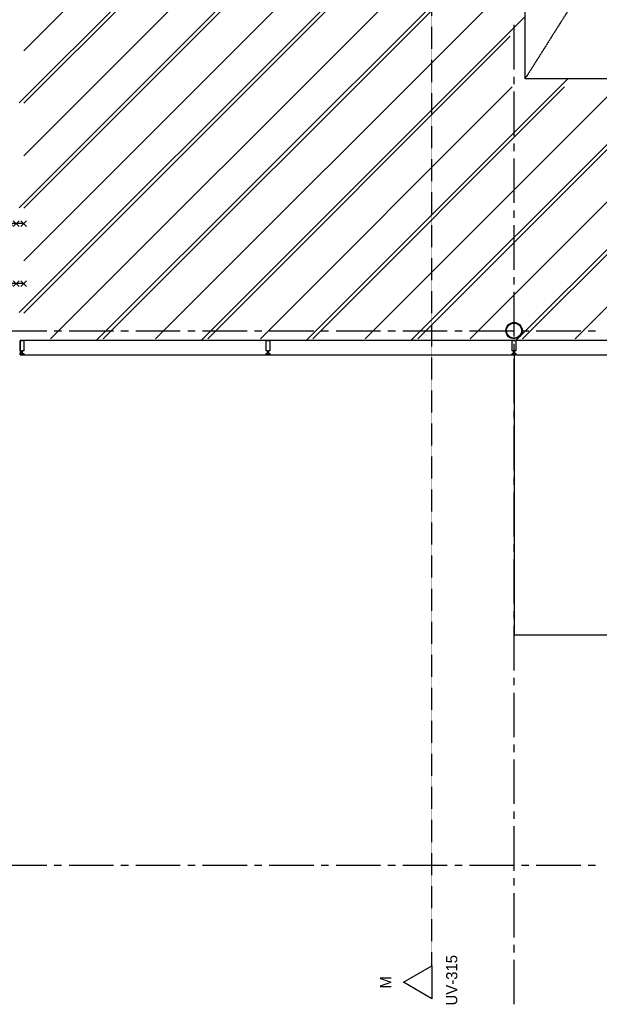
# Model space of a CAD drawing. Extents: x -66955 to 52345, y -20450 to 69550.
# Tile 82 of 132: x 5 to 7820, y -1420 to 11850. Entities that reach past the tile are written whole.
import ezdxf
from ezdxf.enums import TextEntityAlignment as Align

# ---------------------------------------------------------------- set-up
doc = ezdxf.new("R2010")
doc.units = 0
doc.header["$MEASUREMENT"] = 0
doc.linetypes.add('DASHED', pattern=[0.75, 0.5, -0.25])
doc.linetypes.add('HIDDEN', pattern=[0.375, 0.25, -0.125])
for name, color, linetype in [('STRAMIEN--E3-', 7, 'CONTINUOUS'), ('STRAMIEN--E7-', 7, 'CONTINUOUS'), ('VERD1$--11-', 7, 'CONTINUOUS'), ('VERD1$--23-', 7, 'CONTINUOUS'), ('VERD1$--27-', 7, 'CONTINUOUS'), ('VERD1$--28-', 7, 'CONTINUOUS'), ('VERD1$--31-', 7, 'CONTINUOUS'), ('VERD1$--32-', 7, 'CONTINUOUS')]:
    doc.layers.add(name, color=color, linetype=linetype)
doc.styles.add('txt', font='TXT', dxfattribs={"height": 0.2})

# ---------------------------------------------------------------- blocks, each defined once
blk = doc.blocks.new('*O126')
at = {"layer": 'VERD1$--28-', "color": 5, "linetype": 'CONTINUOUS'}
for radius in [110, 102]:
    blk.add_circle((0, 0), radius, dxfattribs=at)
blk = doc.blocks.new('*O258')
at = {"layer": 'VERD1$--32-', "color": 7, "linetype": 'CONTINUOUS'}
for p, q in [((38.4, 243.2), (-38.4, 320.02)), ((38.4, 320), (-38.4, 243.2)), ((0, -281.6), (0, 281.6)), ((38.4, 140.8), (-38.4, 217.6)), ((38.4, 217.6), (-38.4, 140.8)), ((38.4, -217.6), (-38.4, -140.8)), ((38.4, -140.8), (-38.4, -217.6)), ((38.4, -320), (-38.4, -243.2)), ((38.4, -243.2), (-38.4, -320))]:
    blk.add_line(p, q, dxfattribs=at)
blk.add_lwpolyline([(-25.6, -128), (25.6, -76.8), (-25.61, -25.6), (25.6, 25.6), (-25.6, 76.8), (25.6, 128)], dxfattribs=at)
blk = doc.blocks.new('*O259')
at = {"layer": 'VERD1$--32-', "color": 7, "linetype": 'CONTINUOUS'}
for p, q in [((38.4, 243.2), (-38.4, 320.02)), ((38.4, 320), (-38.4, 243.2)), ((0, -281.6), (0, 281.6)), ((38.4, 140.8), (-38.4, 217.6)), ((38.4, 217.6), (-38.4, 140.8)), ((38.4, -217.6), (-38.4, -140.8)), ((38.4, -140.8), (-38.4, -217.6)), ((38.4, -320), (-38.4, -243.2)), ((38.4, -243.2), (-38.4, -320))]:
    blk.add_line(p, q, dxfattribs=at)
blk.add_lwpolyline([(-25.6, -128), (25.6, -76.8), (-25.61, -25.6), (25.6, 25.6), (-25.6, 76.8), (25.6, 128)], dxfattribs=at)
blk = doc.blocks.new('*O257')
at = {"layer": 'VERD1$--32-', "color": 7, "linetype": 'CONTINUOUS'}
for p, q in [((-1843.5, -205.5), (-1843.5, 544.5)), ((-255.5, -205.5), (-255.5, 544.5)), ((-1916.5, -128.36), (-1878.5, -166.36)), ((-1904.42, -126.3), (-1878.5, -152.22)), ((-1890.28, -126.3), (-1878.5, -138.08)), ((1904.42, -126.3), (1878.5, -152.22)), ((1890.28, -126.3), (1878.5, -138.08)), ((1916.5, -128.36), (1878.5, -166.36)), ((-1916.5, -142.51), (-1878.5, -180.51)), ((-1916.5, -156.65), (-1885.65, -187.5)), ((-1916.5, -170.79), (-1878.5, -208.79)), ((-1916.5, -184.93), (-1878.5, -222.93)), ((-1916.5, -199.07), (-1878.5, -237.07)), ((-1916.5, -213.22), (-1888.22, -241.5)), ((-1916.5, -227.36), (-1902.36, -241.5)), ((-1887.5, -194.93), (-1880.07, -187.5)), ((-1887.5, -194.93), (-1884.93, -197.5)), ((-1887.5, -265.64), (-1845.5, -223.64)), ((-1887.5, -279.78), (-1845.5, -237.78)), ((-1887.5, -251.5), (-1857.5, -281.5)), ((-1880.79, -187.5), (-1845.5, -222.79)), ((-1878.5, -185.93), (-1860.07, -167.5)), ((-1878.5, -171.79), (-1874.21, -167.5)), ((-1878.5, -200.07), (-1850.5, -172.07)), ((-1878.5, -175.65), (-1845.5, -208.65)), ((-1878.5, -214.22), (-1847.78, -183.5)), ((-1878.5, -228.36), (-1845.5, -195.36)), ((-1878.5, -203.93), (-1845.5, -236.93)), ((-1878.5, -242.5), (-1845.5, -209.5)), ((-1878.5, -218.07), (-1820.5, -276.07)), ((-1878.5, -232.22), (-1829.22, -281.5)), ((-1878.5, -246.36), (-1843.36, -281.5)), ((-1875.07, -281.5), (-1842.07, -248.5)), ((-1872.51, -167.5), (-1845.5, -194.51)), ((-1860.93, -281.5), (-1827.93, -248.5)), ((-1858.36, -167.5), (-1850.5, -175.36)), ((-1030.33, -167.5), (-1855.71, -167.5)), ((-1846.79, -281.5), (-1820.5, -255.21)), ((-1833.93, -248.5), (-1820.5, -261.93)), ((-1030.33, -167.5), (1850.5, -167.5)), ((-278.5, -276.78), (-213.5, -211.78)), ((-278.5, -248.5), (-245.5, -281.5)), ((-278.5, -262.64), (-264.36, -248.5)), ((-278.5, -262.64), (-259.64, -281.5)), ((-269.07, -281.5), (-213.5, -225.93)), ((-264.36, -248.5), (-231.36, -281.5)), ((-254.93, -281.5), (-213.5, -240.07)), ((-253.5, -195.22), (-225.78, -167.5)), ((-253.5, -209.36), (-218.5, -174.36)), ((-253.5, -223.5), (-213.5, -183.5)), ((-253.5, -188.65), (-213.5, -228.65)), ((-253.5, -237.64), (-213.5, -197.64)), ((-253.5, -202.79), (-213.5, -242.79)), ((-253.5, -216.93), (-188.93, -281.5)), ((-253.5, -231.07), (-203.07, -281.5)), ((-253.5, -245.22), (-217.22, -281.5)), ((-248.5, -176.07), (-239.93, -167.5)), ((-248.5, -179.51), (-213.5, -214.51)), ((-246.36, -167.5), (-213.5, -200.36)), ((-240.79, -281.5), (-207.79, -248.5)), ((-232.22, -167.5), (-218.5, -181.22)), ((-226.65, -281.5), (-193.65, -248.5)), ((-216.22, -183.5), (-213.5, -186.22)), ((-212.51, -281.5), (-188.5, -257.49)), ((-207.79, -248.5), (-188.5, -267.79)), ((-193.65, -248.5), (-188.5, -253.65)), ((420.5, -248.5), (-188.5, -248.5)), ((420.5, -276.78), (485.5, -211.78)), ((420.5, -248.5), (453.5, -281.5)), ((420.5, -262.64), (434.64, -248.5)), ((420.5, -262.64), (439.36, -281.5)), ((429.93, -281.5), (485.5, -225.93)), ((434.64, -248.5), (467.64, -281.5)), ((444.07, -281.5), (485.5, -240.07)), ((445.5, -195.22), (473.22, -167.5)), ((445.5, -209.36), (480.5, -174.36)), ((445.5, -223.5), (485.5, -183.5)), ((445.5, -188.65), (485.5, -228.65)), ((445.5, -237.64), (485.5, -197.64)), ((445.5, -202.79), (485.5, -242.79)), ((445.5, -216.93), (510.07, -281.5)), ((445.5, -231.07), (495.93, -281.5)), ((445.5, -245.22), (481.78, -281.5)), ((450.5, -176.07), (459.07, -167.5)), ((450.5, -179.51), (485.5, -214.51)), ((452.64, -167.5), (485.5, -200.36)), ((458.21, -281.5), (491.21, -248.5)), ((466.78, -167.5), (480.5, -181.22)), ((472.35, -281.5), (505.35, -248.5)), ((482.78, -183.5), (485.5, -186.22)), ((486.49, -281.5), (510.5, -257.49)), ((491.21, -248.5), (510.5, -267.79)), ((505.35, -248.5), (510.5, -253.65)), ((1120.5, -248.5), (510.5, -248.5)), ((1120.5, -276.78), (1185.5, -211.78)), ((1120.5, -248.5), (1153.5, -281.5)), ((1120.5, -262.64), (1134.64, -248.5)), ((1120.5, -262.64), (1139.36, -281.5)), ((1129.93, -281.5), (1185.5, -225.93)), ((1134.64, -248.5), (1167.64, -281.5)), ((1144.07, -281.5), (1185.5, -240.07)), ((1145.5, -195.22), (1173.22, -167.5)), ((1145.5, -209.36), (1180.5, -174.36)), ((1145.5, -223.5), (1185.5, -183.5)), ((1145.5, -188.65), (1185.5, -228.65)), ((1145.5, -237.64), (1185.5, -197.64)), ((1145.5, -202.79), (1185.5, -242.79)), ((1145.5, -216.93), (1210.07, -281.5)), ((1145.5, -231.07), (1195.93, -281.5)), ((1145.5, -245.22), (1181.78, -281.5)), ((1150.5, -176.07), (1159.07, -167.5)), ((1150.5, -179.51), (1185.5, -214.51)), ((1152.64, -167.5), (1185.5, -200.36)), ((1158.21, -281.5), (1191.21, -248.5)), ((1166.78, -167.5), (1180.5, -181.22)), ((1172.35, -281.5), (1205.35, -248.5)), ((1182.78, -183.5), (1185.5, -186.22)), ((1186.49, -281.5), (1210.5, -257.49)), ((1191.21, -248.5), (1210.5, -267.79)), ((1205.35, -248.5), (1210.5, -253.65)), ((1810.71, -248.5), (1210.5, -248.5)), ((1878.5, -218.07), (1820.5, -276.07)), ((1833.93, -248.5), (1820.5, -261.93)), ((1846.79, -281.5), (1820.5, -255.21)), ((1860.93, -281.5), (1827.93, -248.5)), ((1878.5, -232.22), (1829.22, -281.5)), ((1875.07, -281.5), (1842.07, -248.5)), ((1878.5, -246.36), (1843.36, -281.5)), ((1872.51, -167.5), (1845.5, -194.51)), ((1878.5, -175.65), (1845.5, -208.65)), ((1880.79, -187.5), (1845.5, -222.79)), ((1878.5, -228.36), (1845.5, -195.36)), ((1878.5, -203.93), (1845.5, -236.93)), ((1878.5, -242.5), (1845.5, -209.5)), ((1887.5, -265.64), (1845.5, -223.64)), ((1887.5, -279.78), (1845.5, -237.78)), ((1878.5, -214.22), (1847.78, -183.5)), ((1858.36, -167.5), (1850.5, -175.36)), ((1878.5, -200.07), (1850.5, -172.07)), ((1887.5, -251.5), (1857.5, -281.5)), ((1878.5, -185.93), (1860.07, -167.5)), ((1878.5, -171.79), (1874.21, -167.5)), ((1916.5, -142.51), (1878.5, -180.51)), ((1916.5, -170.79), (1878.5, -208.79)), ((1916.5, -184.93), (1878.5, -222.93)), ((1916.5, -199.07), (1878.5, -237.07)), ((1887.5, -194.93), (1880.07, -187.5)), ((1887.5, -194.93), (1884.93, -197.5)), ((1916.5, -156.65), (1885.65, -187.5)), ((1916.5, -213.22), (1888.22, -241.5)), ((1916.5, -227.36), (1902.36, -241.5)), ((-1887.5, -265.64), (-1871.64, -281.5)), ((-1887.5, -279.78), (-1885.78, -281.5)), ((-1832.65, -281.5), (-1820.5, -269.35)), ((-1820.5, -281.5), (-1023.78, -281.5)), ((-1023.78, -281.5), (963.63, -281.5)), ((-278.5, -276.78), (-273.78, -281.5)), ((-198.36, -281.5), (-188.5, -271.64)), ((420.5, -276.78), (425.22, -281.5)), ((500.64, -281.5), (510.5, -271.64)), ((1820.5, -281.5), (910.28, -281.5)), ((1120.5, -276.78), (1125.22, -281.5)), ((1200.64, -281.5), (1210.5, -271.64)), ((1832.65, -281.5), (1820.5, -269.35)), ((1887.5, -265.64), (1871.64, -281.5)), ((1887.5, -279.78), (1885.78, -281.5))]:
    blk.add_line(p, q, dxfattribs=at)
for points in [[(-1878.5, -126.3), (-1878.5, -187.5), (-1887.5, -187.5), (-1887.5, -197.5), (-1878.5, -197.5), (-1878.5, -241.5), (-1916.5, -241.5), (-1916.5, -126.3)], [(-1916.5, -241.5), (-1916.5, -126.3), (-1878.5, -126.3), (-1878.5, -187.5), (-1887.5, -187.5), (-1887.5, -197.5), (-1878.5, -197.5), (-1878.5, -241.5)], [(1878.5, -126.3), (1878.5, -187.5), (1887.5, -187.5), (1887.5, -197.5), (1878.5, -197.5), (1878.5, -241.5), (1916.5, -241.5), (1916.5, -126.3)], [(1916.5, -241.5), (1916.5, -126.3), (1878.5, -126.3), (1878.5, -187.5), (1887.5, -187.5), (1887.5, -197.5), (1878.5, -197.5), (1878.5, -241.5)], [(-1887.5, -251.5), (-1887.5, -281.5), (-1820.5, -281.5), (-1820.5, -248.5), (-1845.5, -248.5), (-1845.5, -183.5), (-1850.5, -183.5), (-1850.5, -167.5), (-1878.5, -167.5), (-1878.5, -187.5), (-1887.5, -187.5), (-1887.5, -197.5), (-1878.5, -197.5), (-1878.5, -251.5)], [(-1843.5, -243.5), (-1063.5, -243.5), (-1063.5, -205.5), (-1843.5, -205.5)], [(-255.5, -205.5), (-1035.5, -205.5), (-1035.5, -243.5), (-255.5, -243.5)], [(-278.5, -248.5), (-278.5, -281.5), (-188.5, -281.5), (-188.5, -248.5), (-213.5, -248.5), (-213.5, -183.5), (-218.5, -183.5), (-218.5, -167.5), (-238.5, -167.5), (-238.5, -167.5), (-248.5, -167.5), (-248.5, -183.5), (-253.5, -183.5), (-253.5, -248.5)], [(420.5, -248.5), (420.5, -281.5), (510.5, -281.5), (510.5, -248.5), (485.5, -248.5), (485.5, -183.5), (480.5, -183.5), (480.5, -167.5), (460.5, -167.5), (460.5, -167.5), (450.5, -167.5), (450.5, -183.5), (445.5, -183.5), (445.5, -248.5)], [(1120.5, -248.5), (1120.5, -281.5), (1210.5, -281.5), (1210.5, -248.5), (1185.5, -248.5), (1185.5, -183.5), (1180.5, -183.5), (1180.5, -167.5), (1160.5, -167.5), (1160.5, -167.5), (1150.5, -167.5), (1150.5, -183.5), (1145.5, -183.5), (1145.5, -248.5)], [(1887.5, -251.5), (1887.5, -281.5), (1820.5, -281.5), (1820.5, -248.5), (1845.5, -248.5), (1845.5, -183.5), (1850.5, -183.5), (1850.5, -167.5), (1878.5, -167.5), (1878.5, -187.5), (1887.5, -187.5), (1887.5, -197.5), (1878.5, -197.5), (1878.5, -251.5)]]:
    blk.add_lwpolyline(points, close=True, dxfattribs=at)
blk.add_lwpolyline([(1843.5, -243.5), (1843.5, -248.5), (1810.71, -248.5)], dxfattribs=at)
at = {"layer": 'VERD1$--32-', "color": 7, "linetype": 'CONTINUOUS', "extrusion": (0, 0, -1)}
blk.add_ellipse((-1914.86, -236.8), major_axis=(851.98, 0), ratio=0.9170386, start_param=4.79519259, end_param=6.24525979, dxfattribs=at)
at = {"layer": 'VERD1$--32-', "color": 7, "linetype": 'CONTINUOUS'}
blk.add_ellipse((-230.15, -200.58), major_axis=(-805.36, 0), ratio=0.92559828, start_param=4.74386522, end_param=0.0066101, dxfattribs=at)
for p in [(-1916.5, -126.3), (1916.5, -126.3), (-1916.5, -241.5), (-1887.5, -251.5), (-278.5, -248.5), (420.5, -248.5), (1120.5, -248.5), (1887.5, -251.5), (1916.5, -241.5)]:
    blk.add_point(p, dxfattribs=at)
for name, p in [('*O258', (-1453.5, -224.5)), ('*O259', (-645.5, -224.5))]:
    blk.add_blockref(name, p, dxfattribs=at)
blk = doc.blocks.new('BI$PF')
at = {"layer": 'VERD1$--32-', "color": 7, "linetype": 'CONTINUOUS'}
blk.add_blockref('*O257', (1887.5, 281.5), dxfattribs=at)

msp = doc.modelspace()

# ---------------------------------------------------------------- linework, layer by layer
at = {"layer": 'STRAMIEN--E3-', "color": 251, "linetype": 'DASHED'}
msp.add_line((5564, -901.78), (5564, 29650), dxfattribs=at)
at = {"layer": 'STRAMIEN--E3-', "color": 251, "linetype": 'CONTINUOUS'}
msp.add_lwpolyline([(5180, -1123.22), (5564, -901.78), (5564, -1344.66)], close=True, dxfattribs=at)
at = {"layer": 'STRAMIEN--E7-', "color": 1, "linetype": 'CONTINUOUS'}
for p, q in [((6670, 11480), (6670, 11780)), ((6670, 11180), (6670, 11480)), ((6670, 10980), (6670, 11080)), ((6670, 10580), (6670, 10880)), ((6670, 10280), (6670, 10580)), ((6670, 10080), (6670, 10180)), ((6670, 9680), (6670, 9980)), ((6670, 9380), (6670, 9680)), ((6670, 9180), (6670, 9280)), ((6670, 8780), (6670, 9080)), ((6670, 8480), (6670, 8780)), ((6670, 8280), (6670, 8380)), ((6670, 7880), (6670, 8180)), ((6670, 7580), (6670, 7880)), ((70, 7650), (-230, 7650)), ((370, 7650), (70, 7650)), ((570, 7650), (470, 7650)), ((970, 7650), (670, 7650)), ((1270, 7650), (970, 7650)), ((1470, 7650), (1370, 7650)), ((1870, 7650), (1570, 7650)), ((2170, 7650), (1870, 7650)), ((2370, 7650), (2270, 7650)), ((2770, 7650), (2470, 7650)), ((3070, 7650), (2770, 7650)), ((3270, 7650), (3170, 7650)), ((3670, 7650), (3370, 7650)), ((3970, 7650), (3670, 7650)), ((4170, 7650), (4070, 7650)), ((4570, 7650), (4270, 7650)), ((4870, 7650), (4570, 7650)), ((5070, 7650), (4970, 7650)), ((5470, 7650), (5170, 7650)), ((5770, 7650), (5470, 7650)), ((5970, 7650), (5870, 7650)), ((6370, 7650), (6070, 7650)), ((6670, 7650), (6370, 7650)), ((6870, 7650), (6770, 7650)), ((7270, 7650), (6970, 7650)), ((7570, 7650), (7270, 7650)), ((7770, 7650), (7670, 7650)), ((6670, 7380), (6670, 7480)), ((6670, 6980), (6670, 7280)), ((6670, 6680), (6670, 6980)), ((6670, 6480), (6670, 6580)), ((6670, 6080), (6670, 6380)), ((6670, 5780), (6670, 6080)), ((6670, 5580), (6670, 5680)), ((6670, 5180), (6670, 5480)), ((6670, 4880), (6670, 5180)), ((6670, 4680), (6670, 4780)), ((6670, 4280), (6670, 4580)), ((6670, 3980), (6670, 4280)), ((6670, 3780), (6670, 3880)), ((6670, 3380), (6670, 3680)), ((6670, 3080), (6670, 3380)), ((6670, 2880), (6670, 2980)), ((6670, 2480), (6670, 2780)), ((6670, 2180), (6670, 2480)), ((6670, 1980), (6670, 2080)), ((6670, 1580), (6670, 1880)), ((6670, 1280), (6670, 1580)), ((6670, 1080), (6670, 1180)), ((6670, 680), (6670, 980)), ((6670, 380), (6670, 680)), ((70, 450), (-230, 450)), ((370, 450), (70, 450)), ((570, 450), (470, 450)), ((970, 450), (670, 450)), ((1270, 450), (970, 450)), ((1470, 450), (1370, 450)), ((1870, 450), (1570, 450)), ((2170, 450), (1870, 450)), ((2370, 450), (2270, 450)), ((2770, 450), (2470, 450)), ((3070, 450), (2770, 450)), ((3270, 450), (3170, 450)), ((3670, 450), (3370, 450)), ((3970, 450), (3670, 450)), ((4170, 450), (4070, 450)), ((4570, 450), (4270, 450)), ((4870, 450), (4570, 450)), ((5070, 450), (4970, 450)), ((5470, 450), (5170, 450)), ((5770, 450), (5470, 450)), ((5970, 450), (5870, 450)), ((6370, 450), (6070, 450)), ((6670, 450), (6370, 450)), ((6870, 450), (6770, 450)), ((7270, 450), (6970, 450)), ((7570, 450), (7270, 450)), ((7770, 450), (7670, 450)), ((6670, 180), (6670, 280)), ((6670, -220), (6670, 80)), ((6670, -520), (6670, -220)), ((6670, -720), (6670, -620)), ((6670, -1120), (6670, -820)), ((6670, -1420), (6670, -1120))]:
    msp.add_line(p, q, dxfattribs=at)
at = {"layer": 'VERD1$--11-', "color": 1, "linetype": 'CONTINUOUS'}
for p, q in [((60, 11430.45), (6620, 17990.45)), ((0, 10730), (6820, 17550)), ((60, 10723.35), (6620, 17283.35)), ((60, 10016.24), (6620, 16576.24)), ((0, 9315.79), (6820, 16135.79)), ((60, 9309.13), (6620, 15869.13)), ((60, 8602.03), (6620, 15162.03)), ((0, 7901.57), (6820, 14721.57)), ((60, 7894.92), (6620, 14454.92)), ((422.19, 7550), (6620, 13747.81)), ((1037.64, 7525), (6820, 13307.36)), ((1129.29, 7550), (6620, 13040.71)), ((1836.4, 7550), (6620, 12333.6)), ((2451.85, 7525), (6820, 11893.15)), ((2543.51, 7550), (6620, 11626.49)), ((3866.07, 7525), (7396.07, 11055)), ((5280.28, 7525), (8810.28, 11055)), ((6694.49, 7525), (10224.49, 11055)), ((3250.61, 7550), (6645.61, 10945)), ((3957.72, 7550), (7352.72, 10945)), ((4664.83, 7550), (8059.83, 10945)), ((5371.93, 7550), (8766.93, 10945)), ((6079.04, 7550), (9474.04, 10945)), ((6786.15, 7550), (10181.15, 10945)), ((7493.25, 7550), (10888.25, 10945))]:
    msp.add_line(p, q, dxfattribs=at)
at = {"layer": 'VERD1$--23-', "color": 7, "linetype": 'HIDDEN'}
msp.add_line((13720, 21990), (6820, 11055.02), dxfattribs=at)
at = {"layer": 'VERD1$--23-', "color": 7, "linetype": 'CONTINUOUS'}
msp.add_lwpolyline([(6820, 21990), (13720, 21990), (13720, 11055), (6820, 11055)], close=True, dxfattribs=at)
at = {"layer": 'VERD1$--27-', "color": 7, "linetype": 'CONTINUOUS'}
msp.add_lwpolyline([(6670, 7335), (6670, 3560), (13870, 3560), (13870, 7335)], dxfattribs=at)
at = {"layer": 'VERD1$--31-', "color": 7, "linetype": 'CONTINUOUS'}
for points in [[(60, 7525), (60, 7385), (40, 7385), (40, 7350), (60, 7350), (60, 7335), (10, 7335), (9.99, 7350), (30, 7350), (30, 7385), (10, 7385), (10, 7525)], [(3377.5, 7525), (3377.5, 7385), (3357.5, 7385), (3357.5, 7350), (3377.5, 7350), (3377.5, 7335), (3327.5, 7335), (3327.49, 7350), (3347.5, 7350), (3347.5, 7385), (3327.5, 7385), (3327.5, 7525)], [(6695, 7525), (6695, 7385), (6675, 7385), (6675, 7350), (6695, 7350), (6695, 7335), (6645, 7335), (6644.99, 7350), (6665, 7350), (6665, 7385), (6645, 7385), (6645, 7525)]]:
    msp.add_lwpolyline(points, close=True, dxfattribs=at)
msp.add_lwpolyline([(10245, 7525), (10, 7525), (10, 7335), (10245, 7335)], dxfattribs=at)

# ---------------------------------------------------------------- block references
at = {"layer": 'VERD1$--28-', "color": 5, "linetype": 'CONTINUOUS'}
msp.add_blockref('*O126', (6670, 7659.55), dxfattribs=at)
at = {"layer": 'VERD1$--32-', "color": 7, "linetype": 'CONTINUOUS', "rotation": 90}
msp.add_blockref('BI$PF', (-164.8, 7860), dxfattribs=at)

# ---------------------------------------------------------------- texts
at = {"layer": 'STRAMIEN--E3-', "color": 7, "linetype": 'DASHED', "style": 'txt'}
for s, p in [(' UV-315', (5830, -1123.22)), ('M', (4940, -1123.22))]:
    msp.add_text(s, height=150, rotation=90, dxfattribs=at).set_placement(p, align=Align.MIDDLE)

doc.saveas('drawing.dxf')
